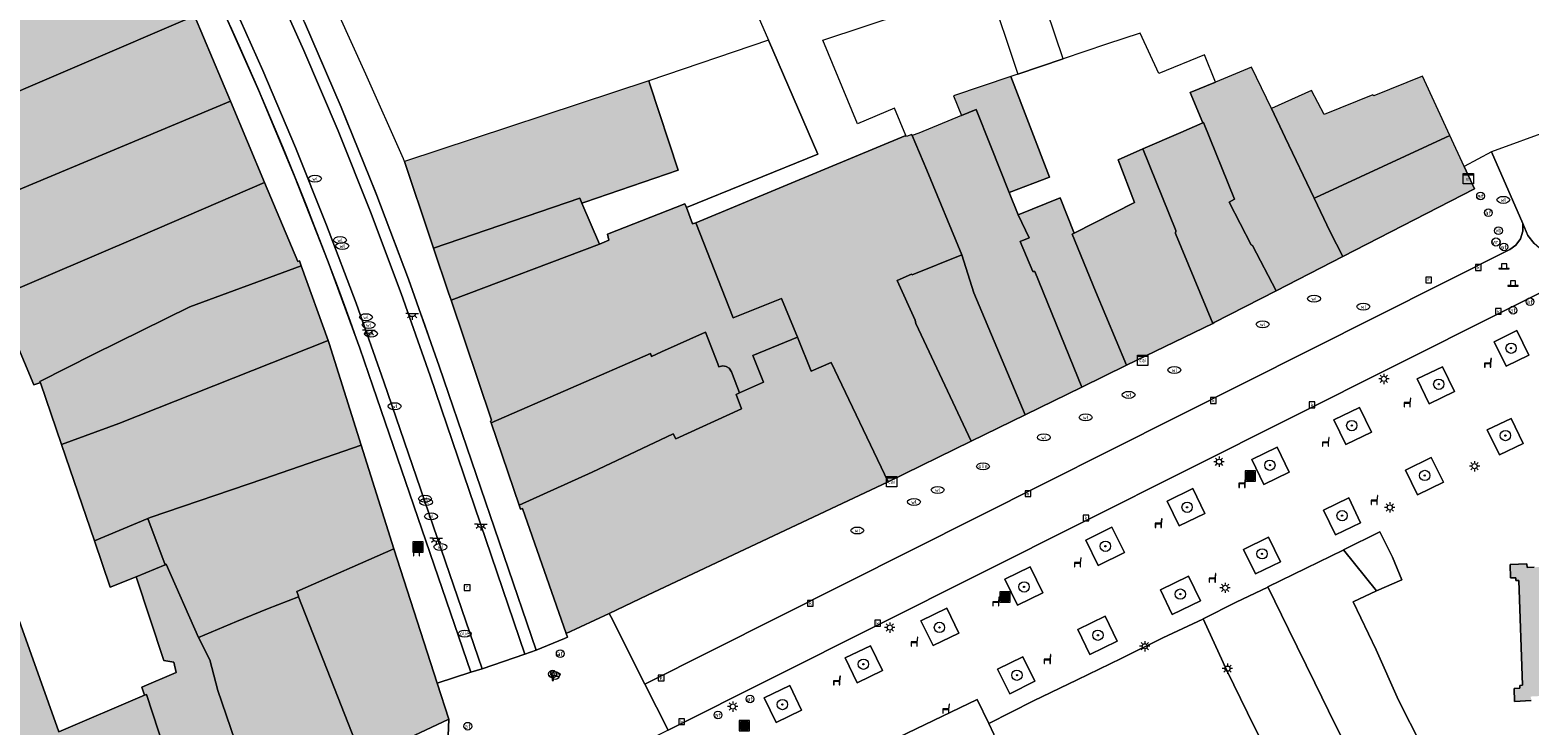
# Model space of a CAD drawing. Header units: metres. Extents: x 196496 to 197479, y 355139 to 356324.
# Tile 114 of 144: x 196916 to 197032, y 356182 to 356236. Entities that reach past the tile are written whole.
import ezdxf
from ezdxf.enums import TextEntityAlignment as Align

# ---------------------------------------------------------------- set-up
doc = ezdxf.new("R2010")
doc.units = ezdxf.units.M
doc.layers.get('0').update_dxf_attribs({"color": 252, "lineweight": 18})
for name, color, linetype, lineweight in [('B-WE-GR-BEPLANTING_CULTUUR_HEESTERS-GV', 252, 'Continuous', 18), ('B-WE-GR-BOOM-S', 252, 'Continuous', 18), ('B-WE-IE-MEUBILAIR_WEGMEUBILAIR-GV', 252, 'Continuous', 18), ('B-WE-IE-MEUBILAIR_WEGMEUBILAIR-S', 252, 'Continuous', 18), ('B-WE-KL-BRANDSTOF_PUT-S', 252, 'Continuous', 18), ('B-WE-KL-DATA-S', 252, 'Continuous', 18), ('B-WE-KL-ET_KAST-S', 252, 'Continuous', 18), ('B-WE-KL-ET_LS_OV_LICHTMAST-S', 252, 'Continuous', 18), ('B-WE-KL-ET_LS_OV_LICHTPUNT-S', 252, 'Continuous', 18), ('B-WE-KL-WATER-S', 252, 'Continuous', 18), ('B-WE-OG-BEBOUWING-GV', 252, 'Continuous', 18), ('B-WE-OG-TERREIN_ERF-GV', 252, 'Continuous', 18), ('B-WE-RI-GWA_KOLK-S', 252, 'Continuous', 18), ('B-WE-RI-GWA_RIOOLPUT-S', 252, 'Continuous', 18), ('B-WE-RI-HWA_GOOT_LIJNGOOT-G', 252, 'Continuous', 18), ('B-WE-VH-VERHARDING_ASFALT-GV', 252, 'Continuous', 18), ('B-WE-VH-VERHARDING_BETONSTRAATSTEEN-GV', 252, 'Continuous', 18), ('B-WE-VH-VERHARDING_OPEN-GV', 252, 'Continuous', 18), ('B-WE-VH-VERHARDING_STRAATBAKSTEEN-GV', 252, 'Continuous', 18), ('B-WE-VW-AFSLUITPAAL-S', 252, 'Continuous', 18), ('B-WE-VW-VRI-S', 252, 'Continuous', 18), ('B-WE-VW-VRI_POLLER-S', 252, 'Continuous', 18)]:
    doc.layers.add(name, color=color, linetype=linetype, lineweight=lineweight)
doc.layers.add('X-XX-AL-PRESENTATIE_GEBOUW3-V', color=7, linetype='Continuous', lineweight=18, true_color=0xf0f0f0)
doc.styles.add('NLCS-ISO', font='NLCS-ISO.ttf')

# ---------------------------------------------------------------- blocks, each defined once
blk = doc.blocks.new('SIE-WEG_AFVALBAK-SO')
at = {"linetype": 'ByBlock', "lineweight": 18}
h = blk.add_hatch(color=0, dxfattribs=at)
h.dxf.hatch_style = 1
h.paths.add_polyline_path([(-1.5, -1.5), (1.5, -1.5), (1.5, 1.5), (-1.5, 1.5)])
at = {"color": 0, "linetype": 'ByBlock', "lineweight": 18}
for points in [[(-2, -2), (2, -2), (2, 2), (-2, 2)], [(-1.5, -1.5), (1.5, -1.5), (1.5, 1.5), (-1.5, 1.5)]]:
    blk.add_lwpolyline(points, close=True, dxfattribs=at)
blk = doc.blocks.new('SKL-ET_KAST_ELEKTRA-SO')
at = {"color": 0, "linetype": 'ByBlock', "lineweight": 18}
for points in [[(-2, 2), (2, 2), (2, 1.68), (-2, 1.68)], [(-2, 1.52), (2, 1.52), (2, -2), (-2, -2)]]:
    blk.add_lwpolyline(points, close=True, dxfattribs=at)
at = {"color": 0, "linetype": 'ByBlock', "lineweight": 18, "style": 'NLCS-ISO'}
blk.add_text('et', height=1.5, dxfattribs=at).set_placement((0, 0), align=Align.MIDDLE_CENTER)
blk = doc.blocks.new('SKL-DATA_SIGNAAL_CAIKAST-SO')
at = {"color": 0, "linetype": 'ByBlock', "lineweight": 18}
for points in [[(-2, 2), (2, 2), (2, 1.68), (-2, 1.68)], [(-2, 1.52), (2, 1.52), (2, -2), (-2, -2)]]:
    blk.add_lwpolyline(points, close=True, dxfattribs=at)
at = {"color": 0, "linetype": 'ByBlock', "lineweight": 18, "style": 'NLCS-ISO'}
blk.add_text('cai', height=1.5, dxfattribs=at).set_placement((0, 0), align=Align.MIDDLE_CENTER)
blk = doc.blocks.new('SKL-ET_OV_LICHTMAST-SO')
at = {"color": 0, "linetype": 'ByBlock', "lineweight": 18}
for points in [[(-1.25, 0), (-2, 0)], [(-1.41, 1.41), (-0.88, 0.88)], [(0, 2), (0, 1.25)], [(0.88, 0.88), (1.41, 1.41)], [(2, 0), (1.25, 0)], [(-1.41, -1.41), (-0.88, -0.88)], [(0, -1.25), (0, -2)], [(0.88, -0.88), (1.41, -1.41)]]:
    blk.add_lwpolyline(points, dxfattribs=at)
blk.add_circle((0, 0), 1, dxfattribs=at)
blk = doc.blocks.new('SIE-WEG_PAAL_VERKEERSBORD-SO')
at = {"color": 0, "linetype": 'ByBlock', "lineweight": 18}
blk.add_circle((0, 0), 1.5, dxfattribs=at)
at = {"color": 0, "linetype": 'ByBlock', "lineweight": 18, "style": 'NLCS-ISO'}
blk.add_text('vb', height=1.5, dxfattribs=at).set_placement((0, 0.13), align=Align.MIDDLE_CENTER)
blk = doc.blocks.new('SKL-VRI_PAAL-SO')
at = {"lineweight": 18}
blk.add_circle((0, 0), 1.59, dxfattribs=at)
at = {"lineweight": 18, "style": 'NLCS-ISO'}
blk.add_text('vri', height=1.8, dxfattribs=at).set_placement((-0.06, 0.08), align=Align.MIDDLE_CENTER)
blk = doc.blocks.new('SVW-POLLER-SO')
at = {"lineweight": 18}
blk.add_lwpolyline([(2, -1), (2, -0.8), (1, -0.8), (1, 1), (-1, 1), (-1, -0.8), (-2, -0.8), (-2, -1)], close=True, dxfattribs=at)
blk.add_lwpolyline([(-1, -0.8), (1, -0.8)], dxfattribs=at)
blk = doc.blocks.new('SVW-AFSLUITPAAL-SO')
at = {"lineweight": 18}
blk.add_circle((0, 0), 1.5, dxfattribs=at)
at = {"lineweight": 18, "style": 'NLCS-ISO'}
blk.add_text('af', height=1.8, dxfattribs=at).set_placement((0, 0), align=Align.MIDDLE_CENTER)
blk = doc.blocks.new('SKL-WATER_WATERLEIDINGPUT-SO')
at = {"color": 0, "linetype": 'ByBlock', "lineweight": 18}
blk.add_ellipse((0, 0), major_axis=(2.5, 0), ratio=0.54, dxfattribs=at)
at = {"color": 0, "linetype": 'ByBlock', "lineweight": 18, "style": 'NLCS-ISO'}
blk.add_text('wl', height=1.5, dxfattribs=at).set_placement((0, 0), align=Align.MIDDLE_CENTER)
blk = doc.blocks.new('SRI-KOLK-SO')
at = {"color": 0, "linetype": 'ByBlock', "lineweight": 18}
blk.add_lwpolyline([(-1.125, -1.125), (1.125, -1.125), (1.125, 1.125), (-1.125, 1.125)], close=True, dxfattribs=at)
at = {"color": 0, "linetype": 'ByBlock', "lineweight": 18, "style": 'NLCS-ISO'}
blk.add_text('k', height=1.5, dxfattribs=at).set_placement((0, 0), align=Align.MIDDLE_CENTER)
blk = doc.blocks.new('SKL-BENZINEPUT_OLIEPUT-SO')
at = {"color": 0, "linetype": 'ByBlock', "lineweight": 18}
blk.add_ellipse((0, 0), major_axis=(2.5, 0), ratio=0.54, dxfattribs=at)
at = {"color": 0, "linetype": 'ByBlock', "lineweight": 18, "style": 'NLCS-ISO'}
blk.add_text('olie', height=1.5, dxfattribs=at).set_placement((0, 0.16), align=Align.MIDDLE_CENTER)
blk = doc.blocks.new('SRI-PUT_INSPECTIEPUT_RIOOLPUT-SO')
at = {"color": 0, "linetype": 'ByBlock', "lineweight": 18}
blk.add_lwpolyline([(-1.12, -1.12), (1.12, -1.12), (1.12, 1.12), (-1.12, 1.12)], close=True, dxfattribs=at)
at = {"color": 0, "linetype": 'ByBlock', "lineweight": 18, "style": 'NLCS-ISO'}
blk.add_text('r', height=1.5, dxfattribs=at).set_placement((0, 0.28), align=Align.MIDDLE_CENTER)
blk = doc.blocks.new('SIE-WEG_CAMERA-SO')
at = {"color": 0, "linetype": 'ByBlock', "lineweight": 18}
blk.add_lwpolyline([(-1.22, 0.41), (-1.22, -1.92), (-0.72, -1.92), (-0.72, 0.25), (1.55, -0.53), (1.95, 0.66), (-1.6, 1.86), (-2, 0.68)], close=True, dxfattribs=at)
blk = doc.blocks.new('SIE-WEG_ZITBANK-SO')
at = {"color": 0, "linetype": 'ByBlock', "lineweight": 18}
blk.add_lwpolyline([(-0.91, -1.63), (-0.91, -0.2), (1.09, -0.2), (1.09, -1.63), (1.29, -1.63), (1.29, -0.21), (1.54, 1.78), (1.33, 1.78), (1.11, 0), (-1.11, 0), (-1.11, -1.63)], close=True, dxfattribs=at)
blk = doc.blocks.new('SKL-ET_OV_LICHTPUNT-SO')
at = {"color": 0, "linetype": 'ByBlock', "lineweight": 18}
for points in [[(-1.25, 0), (-2.5, 0)], [(1.25, 0), (2.5, 0)], [(-0.92, -0.85), (-1.83, -1.7)], [(0, -1.25), (0, -2.5)], [(0.92, -0.85), (1.83, -1.7)]]:
    blk.add_lwpolyline(points, dxfattribs=at)
blk.add_lwpolyline([(0, 0), (1.25, 0, -1), (-1.25, 0)], format="xyb", close=True, dxfattribs=at)
blk = doc.blocks.new('SGR-BOOM_01-SO')
at = {"linetype": 'ByBlock', "lineweight": 18}
h = blk.add_hatch(color=0, dxfattribs=at)
h.dxf.hatch_style = 1
edge = h.paths.add_edge_path()
edge.add_arc((0, 0), 0.25, 0, 360)
at = {"color": 0, "linetype": 'ByBlock', "lineweight": 18}
for radius in [2, 0.25]:
    blk.add_circle((0, 0), radius, dxfattribs=at)

msp = doc.modelspace()

# ---------------------------------------------------------------- hatches: boundary and pattern name
at = {"layer": 'X-XX-AL-PRESENTATIE_GEBOUW3-V'}
for points in [[(196906.385, 356220.229), (196910.722, 356222.016), (196909.349, 356226.165), (196910.787, 356229.636), (196928.64, 356237.284), (196926.059, 356243.412), (196925.905, 356243.778), (196922.394, 356242.376), (196912.492, 356238.764), (196908.664, 356237.752), (196903.531, 356236.638), (196893.817, 356234.224), (196893.936, 356233.94), (196896.934, 356226.786), (196898.89, 356222.119), (196900.684, 356217.838)], [(196928.64, 356237.284), (196910.787, 356229.636), (196909.349, 356226.165), (196910.722, 356222.016), (196931.416, 356230.681)], [(196991.87, 356232.582), (196987.434, 356231.089), (196988.04, 356229.556), (196989.178, 356230.019), (196990.285, 356227.25), (196991.75, 356223.588), (196994.875, 356224.794)], [(197017.591, 356218.639), (197016.608, 356220.553), (197015.362, 356223.159), (197013.12, 356227.845), (197012.073, 356230.114), (197010.51, 356233.299), (197007.731, 356232.151), (197005.753, 356231.334), (197006.735, 356228.983), (197006.794, 356229.011), (197009.184, 356223.08), (197008.78, 356222.853), (197010.495, 356219.537), (197010.594, 356219.488), (197012.429, 356215.984)], [(197012.073, 356230.114), (197013.12, 356227.845), (197015.362, 356223.159), (197015.485, 356223.216), (197025.885, 356228.003), (197023.77, 356232.599), (197019.988, 356231.073), (197019.911, 356231.151), (197016.13, 356229.652), (197015.17, 356231.506)], [(196944.897, 356226.002), (196946.896, 356220.06), (196947.158, 356219.282), (196958.477, 356223.157), (196958.643, 356222.773), (196958.862, 356222.848), (196966.093, 356225.33), (196963.912, 356231.979), (196963.824, 356232.248)], [(196934.069, 356224.371), (196931.416, 356230.681), (196910.722, 356222.016), (196906.385, 356220.229), (196907.608, 356217.209), (196910.438, 356218.415), (196911.939, 356214.881), (196913.346, 356215.494), (196924.439, 356220.217)], [(196988.075, 356218.773), (196989.018, 356215.812), (196992.985, 356206.372), (196997.367, 356208.513), (196993.718, 356217.485), (196993.58, 356217.468), (196992.6, 356219.806), (196993.29, 356220.089), (196992.439, 356221.865), (196991.75, 356223.588), (196990.285, 356227.25), (196989.178, 356230.019), (196988.04, 356229.556), (196984.735, 356228.203), (196984.231, 356228.022), (196985.376, 356225.326)], [(197002.103, 356226.98), (197004.653, 356220.657), (197004.637, 356220.417), (197007.508, 356213.457), (197007.633, 356213.518), (197012.429, 356215.984), (197010.594, 356219.488), (197010.495, 356219.537), (197008.78, 356222.853), (197009.184, 356223.08), (197006.794, 356229.011), (197006.735, 356228.983), (197005.047, 356228.253)], [(196988.075, 356218.773), (196985.376, 356225.326), (196984.231, 356228.022), (196984.198, 356228.099), (196983.779, 356227.925), (196983.746, 356228.005), (196977.473, 356225.406), (196967.46, 356221.258), (196970.364, 356213.878), (196974.112, 356215.387), (196975.347, 356212.375), (196976.406, 356209.751), (196977.965, 356210.428), (196982.364, 356201.185), (196988.803, 356204.33), (196984.501, 356213.446), (196984.467, 356213.705), (196983.079, 356216.769), (196984.18, 356217.268), (196984.237, 356217.212)], [(197015.362, 356223.159), (197016.608, 356220.553), (197017.591, 356218.639), (197027.783, 356223.88), (197026.981, 356225.623), (197025.885, 356228.003), (197015.485, 356223.216)], [(197007.508, 356213.457), (197004.637, 356220.417), (197004.653, 356220.657), (197002.103, 356226.98), (197000.185, 356226.132), (197001.46, 356222.814), (196996.773, 356220.437), (196996.615, 356220.357), (196998.439, 356215.961), (197000.842, 356210.205)], [(196936.912, 356217.904), (196936.771, 356218.296), (196936.647, 356218.238), (196934.069, 356224.371), (196924.439, 356220.217), (196913.346, 356215.494), (196914.738, 356212.155), (196916.205, 356208.682), (196916.581, 356208.817), (196916.707, 356208.84), (196916.672, 356208.942), (196920.84, 356211.072), (196928.291, 356214.746)], [(196948.509, 356215.265), (196960.016, 356219.602), (196958.643, 356222.773), (196958.477, 356223.157), (196947.158, 356219.282), (196948.323, 356215.817)], [(196992.439, 356221.865), (196993.29, 356220.089), (196992.6, 356219.806), (196993.58, 356217.468), (196993.718, 356217.485), (196997.367, 356208.513), (197000.842, 356210.205), (196998.439, 356215.961), (196996.615, 356220.357), (196996.773, 356220.437), (196995.696, 356223.174)], [(196960.016, 356219.602), (196948.509, 356215.265), (196951.644, 356205.949), (196951.572, 356205.889), (196951.615, 356205.761), (196963.964, 356211.116), (196964.04, 356210.882), (196964.806, 356211.242), (196968.232, 356212.785), (196969.18, 356210.317), (196969.242, 356210.093), (196969.553, 356210.164), (196969.813, 356210.115), (196970.044, 356209.985), (196970.24, 356209.699), (196970.865, 356208.071), (196972.711, 356208.895), (196971.896, 356210.957), (196975.347, 356212.375), (196974.112, 356215.387), (196970.364, 356213.878), (196967.46, 356221.258), (196967.217, 356221.157), (196966.739, 356222.436), (196966.611, 356222.715), (196960.632, 356220.362), (196960.726, 356219.893)], [(196988.075, 356218.773), (196984.237, 356217.212), (196984.18, 356217.268), (196983.079, 356216.769), (196984.467, 356213.705), (196984.501, 356213.446), (196988.803, 356204.33), (196992.985, 356206.372), (196989.018, 356215.812)], [(196938.985, 356212.13), (196936.912, 356217.904), (196928.291, 356214.746), (196920.84, 356211.072), (196916.672, 356208.942), (196916.707, 356208.84), (196918.334, 356204.073), (196922.775, 356205.693)], [(196970.865, 356208.071), (196970.24, 356209.699), (196970.044, 356209.985), (196969.813, 356210.115), (196969.553, 356210.164), (196969.242, 356210.093), (196969.18, 356210.317), (196968.232, 356212.785), (196964.806, 356211.242), (196964.04, 356210.882), (196963.964, 356211.116), (196951.615, 356205.761), (196953.787, 356199.36), (196959.45, 356201.931), (196965.714, 356204.889), (196965.921, 356204.501), (196971.012, 356206.829), (196970.589, 356207.948)], [(196920.886, 356196.598), (196925.017, 356198.332), (196925.2, 356198.415), (196934.005, 356201.403), (196941.546, 356204.025), (196939.069, 356211.896), (196938.985, 356212.13), (196922.775, 356205.693), (196918.334, 356204.073)], [(196960.764, 356190.984), (196963.727, 356192.384), (196982.364, 356201.185), (196977.965, 356210.428), (196976.406, 356209.751), (196975.347, 356212.375), (196971.896, 356210.957), (196972.711, 356208.895), (196970.865, 356208.071), (196970.589, 356207.948), (196971.012, 356206.829), (196965.921, 356204.501), (196965.714, 356204.889), (196959.45, 356201.931), (196953.787, 356199.36), (196953.886, 356199.067), (196954.038, 356199.109), (196957.437, 356189.413)], [(196944.074, 356195.99), (196941.546, 356204.025), (196934.005, 356201.403), (196925.2, 356198.415), (196925.017, 356198.332), (196926.361, 356194.758), (196926.437, 356194.786), (196928.943, 356189.122), (196931.882, 356190.348), (196934.296, 356191.328), (196936.703, 356192.27), (196936.687, 356192.32), (196936.57, 356192.677)], [(197085.651, 356180.066), (197079.495, 356179.269), (197079.2, 356182.013), (197081.258, 356182.194), (197081.18, 356184.218), (197081.384, 356184.207), (197082.002, 356184.211), (197082.665, 356184.378), (197083.307, 356184.737), (197083.848, 356185.278), (197083.976, 356185.512), (197084.216, 356185.948), (197084.381, 356186.666), (197084.374, 356186.848), (197084.356, 356187.349), (197084.187, 356187.943), (197085.23, 356187.974), (197085.764, 356188.152), (197086.261, 356188.442), (197086.687, 356188.829), (197087.017, 356189.285), (197087.359, 356190.271), (197087.31, 356191.314), (197087.122, 356191.845), (197086.824, 356192.336), (197086.43, 356192.755), (197085.968, 356193.077), (197084.976, 356193.402), (197084.174, 356193.366), (197084.227, 356193.493), (197084.458, 356194.256), (197084.435, 356195.095), (197084.142, 356195.882), (197083.643, 356196.504), (197082.978, 356196.941), (197082.166, 356197.158), (197081.328, 356197.101), (197080.591, 356196.799), (197080.458, 356199.2), (197076.397, 356199.101), (197076.307, 356199.398), (197076.058, 356199.322), (197075.401, 356201.491), (197075.65, 356201.566), (197075.54, 356201.93), (197075.226, 356202.139), (197075.199, 356202.157), (197075.06, 356201.949), (197073.265, 356203.142), (197073.403, 356203.35), (197073.062, 356203.577), (197072.652, 356203.563), (197072.66, 356203.318), (197070.528, 356203.247), (197070.52, 356203.492), (197070.11, 356203.478), (197069.846, 356203.269), (197070.001, 356203.073), (197068.105, 356201.64), (197067.932, 356201.831), (197067.703, 356201.622), (197067.592, 356201.307), (197067.816, 356201.241), (197067.297, 356199.147), (197067.052, 356199.202), (197066.96, 356198.844), (197063.915, 356198.737), (197063.906, 356199.126), (197063.206, 356199.11), (197063.215, 356198.72), (197060.155, 356198.686), (197060.147, 356199.036), (197058.947, 356199.007), (197058.956, 356198.618), (197055.748, 356198.505), (197055.738, 356198.93), (197054.808, 356198.908), (197054.818, 356198.483), (197051.528, 356198.479), (197051.511, 356199.319), (197051.443, 356199.318), (197048.942, 356199.276), (197043.433, 356199.185), (197043.458, 356199.712), (197042.138, 356199.689), (197042.145, 356199.29), (197041.865, 356199.285), (197041.866, 356199.215), (197038.133, 356199.221), (197038.122, 356199.289), (197037.832, 356199.281), (197037.82, 356199.67), (197036.198, 356199.622), (197036.232, 356198.806), (197036.267, 356197.971), (197036.651, 356197.994), (197036.663, 356197.704), (197036.733, 356197.707), (197036.859, 356194.63), (197036.789, 356194.627), (197036.8, 356194.357), (197033.319, 356194.318), (197033.336, 356194.588), (197032.405, 356194.561), (197031.878, 356194.546), (197031.848, 356194.817), (197030.552, 356194.76), (197030.564, 356193.741), (197030.994, 356193.746), (197030.997, 356193.526), (197031.217, 356193.529), (197031.505, 356185.415), (197031.295, 356185.404), (197031.292, 356185.188), (197030.862, 356185.158), (197030.887, 356184.149), (197032.178, 356184.229), (197032.141, 356184.54), (197033.559, 356184.62), (197033.546, 356184.894), (197037.149, 356185.09), (197037.306, 356181.196), (197036.902, 356181.166), (197036.962, 356179.672), (197037.252, 356179.678), (197037.596, 356179.685), (197038.466, 356179.704), (197038.44, 356180.079), (197043.023, 356180.224), (197043.038, 356179.792), (197044.216, 356179.854), (197044.212, 356180.341), (197049.782, 356180.386), (197049.773, 356180.221), (197051.475, 356180.265), (197051.482, 356180.032), (197052.565, 356180.059), (197052.548, 356181.355), (197055.477, 356181.437), (197055.488, 356181.048), (197056.448, 356181.075), (197056.437, 356181.465), (197059.616, 356181.554), (197059.627, 356181.164), (197060.836, 356181.198), (197060.825, 356181.588), (197064.044, 356181.679), (197064.055, 356181.289), (197064.754, 356181.309), (197064.743, 356181.699), (197067.786, 356181.65), (197067.84, 356181.396), (197068.094, 356181.481), (197068.81, 356179.461), (197068.573, 356179.35), (197068.692, 356179.057), (197069.036, 356178.825), (197069.173, 356179.028), (197070.939, 356177.839), (197070.802, 356177.636), (197071.193, 356177.405), (197071.613, 356177.411), (197071.609, 356177.661), (197073.779, 356177.694), (197073.783, 356177.444), (197074.203, 356177.451), (197074.512, 356177.692), (197074.367, 356177.883), (197076.086, 356179.19), (197076.357, 356178.859), (197076.4, 356178.5), (197077.076, 356172.894), (197077.39, 356170.289), (197077.44, 356169.871), (197077.231, 356169.803), (197077.954, 356167.587), (197087.392, 356170.612), (197086.952, 356172.081), (197087.21, 356172.203), (197086.225, 356175.551), (197085.674, 356179.888)], [(196924.111, 356193.818), (196926.361, 356194.758), (196925.017, 356198.332), (196920.886, 356196.598), (196922.11, 356193.013)], [(196941.645, 356179.643), (196948.332, 356182.783), (196947.432, 356185.573), (196944.074, 356195.99), (196936.57, 356192.677), (196936.687, 356192.32), (196936.703, 356192.27)], [(196933.705, 356175.908), (196932.089, 356180.192), (196930.458, 356185.003), (196929.818, 356187.377), (196928.943, 356189.122), (196926.437, 356194.786), (196926.361, 356194.758), (196924.111, 356193.818), (196926.268, 356187.322), (196927.03, 356187.193), (196927.225, 356186.416), (196924.555, 356185.268), (196924.776, 356184.641), (196924.925, 356184.705), (196928.634, 356173.331)], [(196912.037, 356187.685), (196914.909, 356179.003), (196917.962, 356170.577), (196918.616, 356168.309), (196918.627, 356168.287), (196928.634, 356173.331), (196924.925, 356184.705), (196924.776, 356184.641), (196918.144, 356181.808), (196914.4, 356192.328), (196912.149, 356191.527), (196911.345, 356193.785), (196908.843, 356192.872), (196910.813, 356187.258)], [(196928.943, 356189.122), (196929.818, 356187.377), (196930.458, 356185.003), (196932.089, 356180.192), (196933.705, 356175.908), (196941.645, 356179.643), (196936.703, 356192.27), (196934.296, 356191.328), (196931.882, 356190.348)]]:
    msp.add_hatch(color=256, dxfattribs=at).paths.add_polyline_path(points)

# ---------------------------------------------------------------- linework, layer by layer
at = {"layer": 'B-WE-GR-BEPLANTING_CULTUUR_HEESTERS-GV', "flags": 128}
for points in [[(197031.062, 356212.892), (197029.312, 356212.028), (197030.25, 356210.129), (197032, 356210.993)], [(197025.312, 356210.097), (197023.342, 356209.151), (197024.266, 356207.229), (197026.235, 356208.174)], [(197018.877, 356206.944), (197016.891, 356205.988), (197017.811, 356204.076), (197019.797, 356205.032)], [(197030.63, 356206.091), (197028.78, 356205.198), (197029.714, 356203.263), (197031.564, 356204.156)], [(197012.495, 356203.853), (197010.543, 356202.915), (197011.471, 356200.983), (197013.423, 356201.921)], [(197024.428, 356203.071), (197022.429, 356202.09), (197023.373, 356200.165), (197025.373, 356201.145)], [(197005.962, 356200.649), (197003.983, 356199.683), (197004.916, 356197.771), (197006.895, 356198.736)], [(197018.045, 356199.925), (197016.097, 356198.995), (197017.016, 356197.071), (197018.964, 356198.001)], [(196999.703, 356197.657), (196997.674, 356196.654), (196998.639, 356194.7), (197000.668, 356195.703)], [(197011.824, 356196.889), (197009.903, 356195.947), (197010.835, 356194.046), (197012.756, 356194.988)], [(196993.367, 356194.582), (196991.413, 356193.627), (196992.39, 356191.629), (196994.344, 356192.584)], [(197005.633, 356193.861), (197003.46, 356192.817), (197004.379, 356190.903), (197006.552, 356191.947)], [(196986.903, 356191.391), (196984.906, 356190.416), (196985.847, 356188.487), (196987.844, 356189.462)], [(196999.172, 356190.762), (196997.052, 356189.737), (196997.988, 356187.802), (197000.107, 356188.826)], [(196980.992, 356188.473), (196979.047, 356187.531), (196979.978, 356185.609), (196981.923, 356186.551)], [(196992.791, 356187.624), (196990.84, 356186.656), (196991.783, 356184.753), (196993.734, 356185.721)], [(196974.742, 356185.393), (196972.778, 356184.444), (196973.702, 356182.531), (196975.667, 356183.481)], [(196990.556, 356181.623), (196990.155, 356182.456), (196989.255, 356184.322), (196982.507, 356181.058), (196983.452, 356179.146), (196983.857, 356178.326), (196984.457, 356177.419), (196985.202, 356176.752), (196985.997, 356176.335), (196987.098, 356176.18), (196988.102, 356176.339), (196988.921, 356176.658), (196989.784, 356177.336), (196990.377, 356178.023), (196990.795, 356178.844), (196990.933, 356179.829), (196990.811, 356180.849)]]:
    msp.add_lwpolyline(points, close=True, dxfattribs=at)
at = {"layer": 'B-WE-IE-MEUBILAIR_WEGMEUBILAIR-GV', "flags": 128}
for points in [[(197031.062, 356212.892), (197029.312, 356212.028), (197030.25, 356210.129), (197032, 356210.993)], [(197025.312, 356210.097), (197023.342, 356209.151), (197024.266, 356207.229), (197026.235, 356208.174)], [(197018.877, 356206.944), (197016.891, 356205.988), (197017.811, 356204.076), (197019.797, 356205.032)], [(197030.63, 356206.091), (197028.78, 356205.198), (197029.714, 356203.263), (197031.564, 356204.156)], [(197012.495, 356203.853), (197010.543, 356202.915), (197011.471, 356200.983), (197013.423, 356201.921)], [(197024.428, 356203.071), (197022.429, 356202.09), (197023.373, 356200.165), (197025.373, 356201.145)], [(197005.962, 356200.649), (197003.983, 356199.683), (197004.916, 356197.771), (197006.895, 356198.736)], [(197018.045, 356199.925), (197016.097, 356198.995), (197017.016, 356197.071), (197018.964, 356198.001)], [(196999.703, 356197.657), (196997.674, 356196.654), (196998.639, 356194.7), (197000.668, 356195.703)], [(197011.824, 356196.889), (197009.903, 356195.947), (197010.835, 356194.046), (197012.756, 356194.988)], [(196993.367, 356194.582), (196991.413, 356193.627), (196992.39, 356191.629), (196994.344, 356192.584)], [(197005.633, 356193.861), (197003.46, 356192.817), (197004.379, 356190.903), (197006.552, 356191.947)], [(196986.903, 356191.391), (196984.906, 356190.416), (196985.847, 356188.487), (196987.844, 356189.462)], [(196999.172, 356190.762), (196997.052, 356189.737), (196997.988, 356187.802), (197000.107, 356188.826)], [(196980.992, 356188.473), (196979.047, 356187.531), (196979.978, 356185.609), (196981.923, 356186.551)], [(196992.791, 356187.624), (196990.84, 356186.656), (196991.783, 356184.753), (196993.734, 356185.721)], [(196974.742, 356185.393), (196972.778, 356184.444), (196973.702, 356182.531), (196975.667, 356183.481)]]:
    msp.add_lwpolyline(points, close=True, dxfattribs=at)
at = {"layer": 'B-WE-OG-BEBOUWING-GV', "flags": 128}
for points in [[(196906.385, 356220.229), (196910.722, 356222.016), (196909.349, 356226.165), (196910.787, 356229.636), (196928.64, 356237.284), (196926.059, 356243.412), (196925.905, 356243.778), (196922.394, 356242.376), (196912.492, 356238.764), (196908.664, 356237.752), (196903.531, 356236.638), (196893.817, 356234.224), (196893.936, 356233.94), (196896.934, 356226.786), (196898.89, 356222.119), (196900.684, 356217.838)], [(196928.64, 356237.284), (196910.787, 356229.636), (196909.349, 356226.165), (196910.722, 356222.016), (196931.416, 356230.681)], [(196991.87, 356232.582), (196987.434, 356231.089), (196988.04, 356229.556), (196989.178, 356230.019), (196990.285, 356227.25), (196991.75, 356223.588), (196994.875, 356224.794)], [(197017.591, 356218.639), (197016.608, 356220.553), (197015.362, 356223.159), (197013.12, 356227.845), (197012.073, 356230.114), (197010.51, 356233.299), (197007.731, 356232.151), (197005.753, 356231.334), (197006.735, 356228.983), (197006.794, 356229.011), (197009.184, 356223.08), (197008.78, 356222.853), (197010.495, 356219.537), (197010.594, 356219.488), (197012.429, 356215.984)], [(197012.073, 356230.114), (197013.12, 356227.845), (197015.362, 356223.159), (197015.485, 356223.216), (197025.885, 356228.003), (197023.77, 356232.599), (197019.988, 356231.073), (197019.911, 356231.151), (197016.13, 356229.652), (197015.17, 356231.506)], [(196944.897, 356226.002), (196946.896, 356220.06), (196947.158, 356219.282), (196958.477, 356223.157), (196958.643, 356222.773), (196958.862, 356222.848), (196966.093, 356225.33), (196963.912, 356231.979), (196963.824, 356232.248)], [(196934.069, 356224.371), (196931.416, 356230.681), (196910.722, 356222.016), (196906.385, 356220.229), (196907.608, 356217.209), (196910.438, 356218.415), (196911.939, 356214.881), (196913.346, 356215.494), (196924.439, 356220.217)], [(196988.075, 356218.773), (196989.018, 356215.812), (196992.985, 356206.372), (196997.367, 356208.513), (196993.718, 356217.485), (196993.58, 356217.468), (196992.6, 356219.806), (196993.29, 356220.089), (196992.439, 356221.865), (196991.75, 356223.588), (196990.285, 356227.25), (196989.178, 356230.019), (196988.04, 356229.556), (196984.735, 356228.203), (196984.231, 356228.022), (196985.376, 356225.326)], [(197002.103, 356226.98), (197004.653, 356220.657), (197004.637, 356220.417), (197007.508, 356213.457), (197007.633, 356213.518), (197012.429, 356215.984), (197010.594, 356219.488), (197010.495, 356219.537), (197008.78, 356222.853), (197009.184, 356223.08), (197006.794, 356229.011), (197006.735, 356228.983), (197005.047, 356228.253)], [(196988.075, 356218.773), (196985.376, 356225.326), (196984.231, 356228.022), (196984.198, 356228.099), (196983.779, 356227.925), (196983.746, 356228.005), (196977.473, 356225.406), (196967.46, 356221.258), (196970.364, 356213.878), (196974.112, 356215.387), (196975.347, 356212.375), (196976.406, 356209.751), (196977.965, 356210.428), (196982.364, 356201.185), (196988.803, 356204.33), (196984.501, 356213.446), (196984.467, 356213.705), (196983.079, 356216.769), (196984.18, 356217.268), (196984.237, 356217.212)], [(197015.362, 356223.159), (197016.608, 356220.553), (197017.591, 356218.639), (197027.783, 356223.88), (197026.981, 356225.623), (197025.885, 356228.003), (197015.485, 356223.216)], [(197007.508, 356213.457), (197004.637, 356220.417), (197004.653, 356220.657), (197002.103, 356226.98), (197000.185, 356226.132), (197001.46, 356222.814), (196996.773, 356220.437), (196996.615, 356220.357), (196998.439, 356215.961), (197000.842, 356210.205)], [(196936.912, 356217.904), (196936.771, 356218.296), (196936.647, 356218.238), (196934.069, 356224.371), (196924.439, 356220.217), (196913.346, 356215.494), (196914.738, 356212.155), (196916.205, 356208.682), (196916.581, 356208.817), (196916.707, 356208.84), (196916.672, 356208.942), (196920.84, 356211.072), (196928.291, 356214.746)], [(196948.509, 356215.265), (196960.016, 356219.602), (196958.643, 356222.773), (196958.477, 356223.157), (196947.158, 356219.282), (196948.323, 356215.817)], [(196992.439, 356221.865), (196993.29, 356220.089), (196992.6, 356219.806), (196993.58, 356217.468), (196993.718, 356217.485), (196997.367, 356208.513), (197000.842, 356210.205), (196998.439, 356215.961), (196996.615, 356220.357), (196996.773, 356220.437), (196995.696, 356223.174)], [(196960.016, 356219.602), (196948.509, 356215.265), (196951.644, 356205.949), (196951.572, 356205.889), (196951.615, 356205.761), (196963.964, 356211.116), (196964.04, 356210.882), (196964.806, 356211.242), (196968.232, 356212.785), (196969.18, 356210.317), (196969.242, 356210.093), (196969.553, 356210.164), (196969.813, 356210.115), (196970.044, 356209.985), (196970.24, 356209.699), (196970.865, 356208.071), (196972.711, 356208.895), (196971.896, 356210.957), (196975.347, 356212.375), (196974.112, 356215.387), (196970.364, 356213.878), (196967.46, 356221.258), (196967.217, 356221.157), (196966.739, 356222.436), (196966.611, 356222.715), (196960.632, 356220.362), (196960.726, 356219.893)], [(196988.075, 356218.773), (196984.237, 356217.212), (196984.18, 356217.268), (196983.079, 356216.769), (196984.467, 356213.705), (196984.501, 356213.446), (196988.803, 356204.33), (196992.985, 356206.372), (196989.018, 356215.812)], [(196938.985, 356212.13), (196936.912, 356217.904), (196928.291, 356214.746), (196920.84, 356211.072), (196916.672, 356208.942), (196916.707, 356208.84), (196918.334, 356204.073), (196922.775, 356205.693)], [(196970.865, 356208.071), (196970.24, 356209.699), (196970.044, 356209.985), (196969.813, 356210.115), (196969.553, 356210.164), (196969.242, 356210.093), (196969.18, 356210.317), (196968.232, 356212.785), (196964.806, 356211.242), (196964.04, 356210.882), (196963.964, 356211.116), (196951.615, 356205.761), (196953.787, 356199.36), (196959.45, 356201.931), (196965.714, 356204.889), (196965.921, 356204.501), (196971.012, 356206.829), (196970.589, 356207.948)], [(196920.886, 356196.598), (196925.017, 356198.332), (196925.2, 356198.415), (196934.005, 356201.403), (196941.546, 356204.025), (196939.069, 356211.896), (196938.985, 356212.13), (196922.775, 356205.693), (196918.334, 356204.073)], [(196960.764, 356190.984), (196963.727, 356192.384), (196982.364, 356201.185), (196977.965, 356210.428), (196976.406, 356209.751), (196975.347, 356212.375), (196971.896, 356210.957), (196972.711, 356208.895), (196970.865, 356208.071), (196970.589, 356207.948), (196971.012, 356206.829), (196965.921, 356204.501), (196965.714, 356204.889), (196959.45, 356201.931), (196953.787, 356199.36), (196953.886, 356199.067), (196954.038, 356199.109), (196957.437, 356189.413)], [(196944.074, 356195.99), (196941.546, 356204.025), (196934.005, 356201.403), (196925.2, 356198.415), (196925.017, 356198.332), (196926.361, 356194.758), (196926.437, 356194.786), (196928.943, 356189.122), (196931.882, 356190.348), (196934.296, 356191.328), (196936.703, 356192.27), (196936.687, 356192.32), (196936.57, 356192.677)], [(196924.111, 356193.818), (196926.361, 356194.758), (196925.017, 356198.332), (196920.886, 356196.598), (196922.11, 356193.013)], [(196941.645, 356179.643), (196948.332, 356182.783), (196947.432, 356185.573), (196944.074, 356195.99), (196936.57, 356192.677), (196936.687, 356192.32), (196936.703, 356192.27)], [(196933.705, 356175.908), (196932.089, 356180.192), (196930.458, 356185.003), (196929.818, 356187.377), (196928.943, 356189.122), (196926.437, 356194.786), (196926.361, 356194.758), (196924.111, 356193.818), (196926.268, 356187.322), (196927.03, 356187.193), (196927.225, 356186.416), (196924.555, 356185.268), (196924.776, 356184.641), (196924.925, 356184.705), (196928.634, 356173.331)], [(196912.037, 356187.685), (196914.909, 356179.003), (196917.962, 356170.577), (196918.616, 356168.309), (196918.627, 356168.287), (196928.634, 356173.331), (196924.925, 356184.705), (196924.776, 356184.641), (196918.144, 356181.808), (196914.4, 356192.328), (196912.149, 356191.527), (196911.345, 356193.785), (196908.843, 356192.872), (196910.813, 356187.258)], [(196928.943, 356189.122), (196929.818, 356187.377), (196930.458, 356185.003), (196932.089, 356180.192), (196933.705, 356175.908), (196941.645, 356179.643), (196936.703, 356192.27), (196934.296, 356191.328), (196931.882, 356190.348)]]:
    msp.add_lwpolyline(points, close=True, dxfattribs=at)
msp.add_lwpolyline([(197032.405, 356194.561), (197031.878, 356194.546), (197031.848, 356194.817), (197030.552, 356194.76), (197030.564, 356193.741), (197030.994, 356193.746), (197030.997, 356193.526), (197031.217, 356193.529), (197031.505, 356185.415), (197031.295, 356185.404), (197031.292, 356185.188), (197030.862, 356185.158), (197030.887, 356184.149), (197032.178, 356184.229)], dxfattribs=at)
at = {"layer": 'B-WE-OG-TERREIN_ERF-GV', "flags": 128}
for points in [[(196969.826, 356242.928), (196973.103, 356235.389), (196976.927, 356226.573), (196966.739, 356222.436), (196967.217, 356221.157), (196967.46, 356221.258), (196977.473, 356225.406), (196983.746, 356228.005), (196982.871, 356230.118), (196979.995, 356228.926), (196977.31, 356235.405), (196990.122, 356239.649), (196992.403, 356232.762), (196995.921, 356233.947), (196992.714, 356243.46)], [(196914.4, 356192.328), (196918.144, 356181.808), (196924.776, 356184.641), (196924.555, 356185.268), (196927.225, 356186.416), (196927.03, 356187.193), (196926.268, 356187.322), (196924.111, 356193.818), (196922.11, 356193.013), (196920.886, 356196.598), (196918.334, 356204.073), (196916.707, 356208.84), (196916.581, 356208.817), (196916.205, 356208.682), (196914.738, 356212.155)]]:
    msp.add_lwpolyline(points, dxfattribs=at)
for points in [[(196992.439, 356221.865), (196995.696, 356223.174), (196996.773, 356220.437), (197001.46, 356222.814), (197000.185, 356226.132), (197002.103, 356226.98), (197005.047, 356228.253), (197006.735, 356228.983), (197005.753, 356231.334), (197007.731, 356232.151), (197006.884, 356234.266), (197003.325, 356232.823), (197001.88, 356235.947), (196999.281, 356235.08), (196995.921, 356233.947), (196992.403, 356232.762), (196991.87, 356232.582), (196994.875, 356224.794), (196991.75, 356223.588)], [(196960.016, 356219.602), (196960.726, 356219.893), (196960.632, 356220.362), (196966.611, 356222.715), (196966.739, 356222.436), (196976.927, 356226.573), (196973.103, 356235.389), (196963.824, 356232.248), (196963.912, 356231.979), (196966.093, 356225.33), (196958.862, 356222.848), (196958.643, 356222.773)]]:
    msp.add_lwpolyline(points, close=True, dxfattribs=at)
at = {"layer": 'B-WE-RI-HWA_GOOT_LIJNGOOT-G'}
for points in [[(196947.6, 356210.128, 0.0418239), (196926.17, 356259.146)], [(196947.6, 356210.128, 0.0418239), (196926.17, 356259.146)], [(196921.209, 356257.035, -0.0418213), (196942.462, 356208.586)], [(196921.209, 356257.035, -0.0418213), (196942.462, 356208.586)]]:
    msp.add_lwpolyline(points, format="xyb", dxfattribs=at)
at = {"layer": 'B-WE-RI-HWA_GOOT_LIJNGOOT-G', "flags": 128}
for points in [[(196933.644, 356231.425), (196936.39, 356224.856)], [(196942.679, 356223.573), (196939.994, 356230.209)], [(196936.39, 356224.856), (196938.987, 356218.227)], [(196945.214, 356216.878), (196942.679, 356223.573)], [(196938.987, 356218.227), (196941.434, 356211.541)], [(196947.6, 356210.128), (196945.214, 356216.878)], [(196941.434, 356211.541), (196942.462, 356208.586)], [(196955.096, 356188.14), (196947.6, 356210.128)], [(196955.096, 356188.14), (196947.6, 356210.128)], [(196955.096, 356188.14), (196947.6, 356210.128)], [(196942.462, 356208.586), (196950.05, 356186.417)], [(196942.462, 356208.586), (196950.05, 356186.417)], [(196942.462, 356208.586), (196950.05, 356186.417)]]:
    msp.add_lwpolyline(points, dxfattribs=at)
at = {"layer": 'B-WE-VH-VERHARDING_ASFALT-GV', "flags": 128}
msp.add_lwpolyline([(197033.782, 356228.45), (197029.108, 356226.751), (197031.521, 356221.199), (197031.925, 356220.275), (197032.418, 356219.654)], dxfattribs=at)
at = {"layer": 'B-WE-VH-VERHARDING_BETONSTRAATSTEEN-GV', "flags": 128}
msp.add_lwpolyline([(196965.335, 356181.928), (197037.803, 356218.311), (197037.036, 356218.112), (197036.214, 356218.033), (197035.367, 356218.092), (197034.531, 356218.295), (197033.74, 356218.636), (197033.028, 356219.098), (197032.418, 356219.654), (197031.925, 356220.275), (197031.521, 356221.199), (197031.541, 356220.61), (197031.362, 356220.015), (197030.999, 356219.51), (197030.52, 356219.167), (196963.524, 356185.512)], close=True, dxfattribs=at)
at = {"layer": 'B-WE-VH-VERHARDING_OPEN-GV', "flags": 128}
for points in [[(196931.289, 356238.954), (196933.939, 356233.045), (196936.468, 356227.084), (196938.874, 356221.073), (196941.156, 356215.017), (196943.312, 356208.919), (196950.922, 356186.676), (196954.233, 356187.83), (196946.891, 356209.399), (196944.647, 356215.771), (196942.269, 356222.099), (196939.756, 356228.378), (196937.112, 356234.605), (196934.338, 356240.774)], [(197037.803, 356218.311), (196965.335, 356181.928), (196961.206, 356179.855), (196960.508, 356179.349), (196959.988, 356178.598), (196959.756, 356177.714), (196959.827, 356176.855), (196961.778, 356171.539), (196978.733, 356124.442), (196980.579, 356123.848), (196981.394, 356124.11), (197062.972, 356150.306)], [(196982.507, 356181.058), (196989.255, 356184.322), (196990.155, 356182.456), (196993.622, 356184.212), (196997.002, 356185.847), (197000.417, 356187.481), (197003.655, 356189.089), (197006.751, 356190.544), (197006.779, 356190.558), (197009.333, 356191.844), (197011.772, 356193.028), (197011.782, 356193.033), (197014.737, 356194.487), (197017.611, 356195.893), (197017.632, 356195.903), (197020.465, 356197.292), (197021.422, 356195.342), (197022.169, 356193.578), (197020.202, 356192.72), (197018.394, 356191.872), (197020.159, 356188.165), (197021.912, 356184.268), (197023.678, 356180.755)], [(197032.178, 356184.229), (197030.887, 356184.149), (197030.862, 356185.158), (197031.292, 356185.188), (197031.295, 356185.404), (197031.505, 356185.415), (197031.217, 356193.529), (197030.997, 356193.526), (197030.994, 356193.746), (197030.564, 356193.741), (197030.552, 356194.76), (197031.848, 356194.817), (197031.878, 356194.546), (197032.405, 356194.561)], [(197012.21, 356179.22), (197010.197, 356183.27), (197008.605, 356186.561), (197006.779, 356190.558), (197006.751, 356190.544), (197003.655, 356189.089), (197000.417, 356187.481), (196997.002, 356185.847), (196993.622, 356184.212), (196990.155, 356182.456), (196990.556, 356181.623)]]:
    msp.add_lwpolyline(points, dxfattribs=at)
for points in [[(197031.062, 356212.892), (197032, 356210.993), (197030.25, 356210.129), (197029.312, 356212.028)], [(197025.312, 356210.097), (197026.235, 356208.174), (197024.266, 356207.229), (197023.342, 356209.151)], [(197018.877, 356206.944), (197019.797, 356205.032), (197017.811, 356204.076), (197016.891, 356205.988)], [(197030.63, 356206.091), (197031.564, 356204.156), (197029.714, 356203.263), (197028.78, 356205.198)], [(197012.495, 356203.853), (197013.423, 356201.921), (197011.471, 356200.983), (197010.543, 356202.915)], [(197024.428, 356203.071), (197025.373, 356201.145), (197023.373, 356200.165), (197022.429, 356202.09)], [(197005.962, 356200.649), (197006.895, 356198.736), (197004.916, 356197.771), (197003.983, 356199.683)], [(197018.045, 356199.925), (197018.964, 356198.001), (197017.016, 356197.071), (197016.097, 356198.995)], [(196999.703, 356197.657), (197000.668, 356195.703), (196998.639, 356194.7), (196997.674, 356196.654)], [(197011.824, 356196.889), (197012.756, 356194.988), (197010.835, 356194.046), (197009.903, 356195.947)], [(197017.632, 356195.903), (197020.202, 356192.72), (197022.169, 356193.578), (197021.422, 356195.342), (197020.465, 356197.292)], [(197020.202, 356192.72), (197017.632, 356195.903), (197017.611, 356195.893), (197014.737, 356194.487), (197011.782, 356193.033), (197013.368, 356189.766), (197015.41, 356185.594), (197017.015, 356182.334), (197018.993, 356178.427), (197021.321, 356179.581), (197023.678, 356180.755), (197021.912, 356184.268), (197020.159, 356188.165), (197018.394, 356191.872)], [(196993.367, 356194.582), (196994.344, 356192.584), (196992.39, 356191.629), (196991.413, 356193.627)], [(197005.633, 356193.861), (197006.552, 356191.947), (197004.379, 356190.903), (197003.46, 356192.817)], [(197018.993, 356178.427), (197017.015, 356182.334), (197015.41, 356185.594), (197013.368, 356189.766), (197011.782, 356193.033), (197011.772, 356193.028), (197009.333, 356191.844), (197006.779, 356190.558), (197008.605, 356186.561), (197010.197, 356183.27), (197012.21, 356179.22), (197013.871, 356175.84), (197016.694, 356177.287)], [(196986.903, 356191.391), (196987.844, 356189.462), (196985.847, 356188.487), (196984.906, 356190.416)], [(196999.172, 356190.762), (197000.107, 356188.826), (196997.988, 356187.802), (196997.052, 356189.737)], [(196980.992, 356188.473), (196981.923, 356186.551), (196979.978, 356185.609), (196979.047, 356187.531)], [(196992.791, 356187.624), (196993.734, 356185.721), (196991.783, 356184.753), (196990.84, 356186.656)], [(196974.742, 356185.393), (196975.667, 356183.481), (196973.702, 356182.531), (196972.778, 356184.444)]]:
    msp.add_lwpolyline(points, close=True, dxfattribs=at)
at = {"layer": 'B-WE-VH-VERHARDING_STRAATBAKSTEEN-GV', "flags": 128}
for points in [[(196934.338, 356240.774), (196937.112, 356234.605), (196939.756, 356228.378), (196942.269, 356222.099), (196944.647, 356215.771), (196946.891, 356209.399), (196954.233, 356187.83), (196955.096, 356188.14), (196947.6, 356210.128), (196945.214, 356216.878), (196942.679, 356223.573), (196939.994, 356230.209), (196937.161, 356236.784)], [(196930.752, 356237.931), (196933.644, 356231.425), (196936.39, 356224.856), (196938.987, 356218.227), (196941.434, 356211.541), (196942.462, 356208.586), (196950.05, 356186.417), (196950.922, 356186.676), (196943.312, 356208.919), (196941.156, 356215.017), (196938.874, 356221.073), (196936.468, 356227.084), (196933.939, 356233.045), (196931.289, 356238.954)], [(196928.64, 356237.284), (196931.416, 356230.681), (196934.069, 356224.371), (196936.647, 356218.238), (196936.771, 356218.296), (196936.912, 356217.904), (196938.985, 356212.13), (196939.069, 356211.896), (196941.546, 356204.025), (196944.074, 356195.99), (196947.432, 356185.573), (196950.05, 356186.417), (196942.462, 356208.586), (196941.434, 356211.541), (196938.987, 356218.227), (196936.39, 356224.856), (196933.644, 356231.425), (196930.752, 356237.931)], [(196937.161, 356236.784), (196939.994, 356230.209), (196942.679, 356223.573), (196945.214, 356216.878), (196947.6, 356210.128), (196955.096, 356188.14), (196957.301, 356189.038), (196957.54, 356189.143), (196957.437, 356189.413), (196954.038, 356199.109), (196953.886, 356199.067), (196953.787, 356199.36), (196951.615, 356205.761), (196951.572, 356205.889), (196951.644, 356205.949), (196948.509, 356215.265), (196948.323, 356215.817), (196947.158, 356219.282), (196946.896, 356220.06), (196944.897, 356226.002), (196944.829, 356226.203), (196941.905, 356232.764), (196939.767, 356237.497)], [(196965.335, 356181.928), (196963.524, 356185.512), (196960.879, 356190.746), (196960.764, 356190.984), (196957.437, 356189.413), (196957.54, 356189.143), (196957.301, 356189.038), (196955.096, 356188.14), (196954.233, 356187.83), (196950.922, 356186.676), (196950.05, 356186.417), (196947.432, 356185.573), (196948.332, 356182.783), (196948.226, 356180.227)]]:
    msp.add_lwpolyline(points, dxfattribs=at)
for points in [[(197017.591, 356218.639), (197012.429, 356215.984), (197007.633, 356213.518), (197007.508, 356213.457), (197000.842, 356210.205), (196997.367, 356208.513), (196992.985, 356206.372), (196988.803, 356204.33), (196982.364, 356201.185), (196963.727, 356192.384), (196960.764, 356190.984), (196960.879, 356190.746), (196963.524, 356185.512), (197030.52, 356219.167), (197030.999, 356219.51), (197031.362, 356220.015), (197031.541, 356220.61), (197031.521, 356221.199), (197029.108, 356226.751), (197026.981, 356225.623), (197027.783, 356223.88)], [(196871.345, 356144.06), (196865.471, 356140.945), (196860.421, 356138.266), (196855.475, 356135.734), (196846.956, 356131.38), (196846.511, 356131.152), (196845.773, 356130.775), (196846.543, 356129.207), (196948.226, 356180.227), (196948.332, 356182.783), (196941.645, 356179.643), (196933.705, 356175.908), (196928.634, 356173.331), (196918.627, 356168.287), (196918.616, 356168.309), (196917.84, 356167.925), (196906.227, 356162.048), (196885.923, 356151.827), (196880.265, 356148.898), (196877.297, 356147.22), (196877.12, 356147.126)]]:
    msp.add_lwpolyline(points, close=True, dxfattribs=at)

# ---------------------------------------------------------------- block references
at = {"layer": 'B-WE-GR-BOOM-S', "xscale": 0.2, "yscale": 0.2, "zscale": 0.2}
for p in [(197030.621, 356211.532), (197025.023, 356208.738), (197018.282, 356205.534), (197030.181, 356204.762), (197011.937, 356202.468), (197023.931, 356201.671), (197005.525, 356199.203), (197017.531, 356198.556), (196999.195, 356196.182), (197011.331, 356195.599), (196992.895, 356193.031), (197005.001, 356192.474), (196986.344, 356189.902), (196998.62, 356189.293), (196980.45, 356187.044), (196992.344, 356186.197), (196974.175, 356183.923)]:
    msp.add_blockref('SGR-BOOM_01-SO', p, dxfattribs=at)
at = {"layer": 'B-WE-IE-MEUBILAIR_WEGMEUBILAIR-S', "xscale": 0.2, "yscale": 0.2, "zscale": 0.2}
for name, p in [('SIE-WEG_PAAL_VERKEERSBORD-SO', (197029.643, 356220.638)), ('SIE-WEG_ZITBANK-SO', (197028.789, 356210.384)), ('SIE-WEG_ZITBANK-SO', (197022.553, 356207.312)), ('SIE-WEG_ZITBANK-SO', (197016.228, 356204.256)), ('SIE-WEG_ZITBANK-SO', (197009.755, 356201.077)), ('SIE-WEG_AFVALBAK-SO', (197010.429, 356201.623)), ('SIE-WEG_ZITBANK-SO', (197019.997, 356199.752)), ('SIE-WEG_ZITBANK-SO', (197003.276, 356197.967)), ('SIE-WEG_AFVALBAK-SO', (196945.961, 356196.117)), ('SIE-WEG_ZITBANK-SO', (196945.813, 356195.757)), ('SIE-WEG_ZITBANK-SO', (196997.018, 356194.923)), ('SIE-WEG_ZITBANK-SO', (197007.454, 356193.717)), ('SIE-WEG_ZITBANK-SO', (196990.687, 356191.892)), ('SIE-WEG_AFVALBAK-SO', (196991.426, 356192.265)), ('SIE-WEG_ZITBANK-SO', (196984.366, 356188.776)), ('SIE-WEG_ZITBANK-SO', (196994.674, 356187.436)), ('SIE-WEG_CAMERA-SO', (196956.587, 356186.172)), ('SIE-WEG_CAMERA-SO', (196956.587, 356186.172)), ('SIE-WEG_PAAL_VERKEERSBORD-SO', (196956.587, 356186.172)), ('SIE-WEG_ZITBANK-SO', (196978.36, 356185.767)), ('SIE-WEG_ZITBANK-SO', (196986.82, 356183.583)), ('SIE-WEG_AFVALBAK-SO', (196971.225, 356182.294))]:
    msp.add_blockref(name, p, dxfattribs=at)
at = {"layer": 'B-WE-KL-BRANDSTOF_PUT-S', "xscale": 0.2, "yscale": 0.2, "zscale": 0.2}
for p in [(196989.719, 356202.376), (196949.571, 356189.406)]:
    msp.add_blockref('SKL-BENZINEPUT_OLIEPUT-SO', p, dxfattribs=at)
at = {"layer": 'B-WE-KL-DATA-S', "xscale": 0.2, "yscale": 0.2, "zscale": 0.2}
for p in [(197002.092, 356210.598), (196982.638, 356201.187)]:
    msp.add_blockref('SKL-DATA_SIGNAAL_CAIKAST-SO', p, dxfattribs=at)
at = {"layer": 'B-WE-KL-ET_KAST-S', "xscale": 0.2, "yscale": 0.2, "zscale": 0.2}
msp.add_blockref('SKL-ET_KAST_ELEKTRA-SO', (197027.319, 356224.664), dxfattribs=at)
at = {"layer": 'B-WE-KL-ET_LS_OV_LICHTMAST-S', "xscale": 0.2, "yscale": 0.2, "zscale": 0.2}
for p in [(197020.769, 356209.152), (197007.997, 356202.736), (197027.792, 356202.391), (197021.221, 356199.195), (197008.47, 356192.964), (196982.497, 356189.888), (197002.246, 356188.437), (197008.646, 356186.703), (196970.337, 356183.769)]:
    msp.add_blockref('SKL-ET_OV_LICHTMAST-SO', p, dxfattribs=at)
at = {"layer": 'B-WE-KL-ET_LS_OV_LICHTPUNT-S', "xscale": 0.2, "yscale": 0.2, "zscale": 0.2}
for p in [(196945.497, 356214.225), (196942.141, 356212.918), (196950.822, 356197.898), (196947.359, 356196.809)]:
    msp.add_blockref('SKL-ET_OV_LICHTPUNT-SO', p, dxfattribs=at)
at = {"layer": 'B-WE-KL-WATER-S', "xscale": 0.2, "yscale": 0.2, "zscale": 0.2}
for p in [(196937.971, 356224.672), (197030.016, 356223.026), (196939.914, 356219.909), (196940.086, 356219.454), (197015.359, 356215.37), (197019.179, 356214.755), (196941.923, 356213.935), (196942.132, 356213.338), (196942.311, 356212.658), (197011.381, 356213.386), (197004.54, 356209.844), (197000.991, 356207.917), (196944.139, 356207.037), (196997.664, 356206.169), (196994.427, 356204.62), (196946.493, 356199.871), (196986.203, 356200.553), (196946.583, 356199.611), (196946.964, 356198.502), (196984.365, 356199.62), (196979.984, 356197.407), (196947.69, 356196.134)]:
    msp.add_blockref('SKL-WATER_WATERLEIDINGPUT-SO', p, dxfattribs=at)
at = {"layer": 'B-WE-RI-GWA_KOLK-S', "xscale": 0.2, "yscale": 0.2, "zscale": 0.2}
for p in [(197028.087, 356217.781), (197029.627, 356214.382), (197007.56, 356207.474), (197015.205, 356207.14), (196993.195, 356200.263), (196997.692, 356198.379), (196976.347, 356191.768), (196981.559, 356190.222), (196964.79, 356185.981), (196966.372, 356182.593)]:
    msp.add_blockref('SRI-KOLK-SO', p, dxfattribs=at)
at = {"layer": 'B-WE-RI-GWA_RIOOLPUT-S', "xscale": 0.2, "yscale": 0.2, "zscale": 0.2}
for p in [(197024.236, 356216.823), (196949.758, 356192.982)]:
    msp.add_blockref('SRI-PUT_INSPECTIEPUT_RIOOLPUT-SO', p, dxfattribs=at)
at = {"layer": 'B-WE-VW-AFSLUITPAAL-S', "xscale": 0.2, "yscale": 0.2, "zscale": 0.2}
for p in [(197028.256, 356223.323), (197028.859, 356222.027), (197030.061, 356219.379), (197032.09, 356215.13), (197030.776, 356214.474), (196956.967, 356187.866), (196956.372, 356186.281), (196971.67, 356184.357), (196949.81, 356182.241), (196969.187, 356183.107)]:
    msp.add_blockref('SVW-AFSLUITPAAL-SO', p, dxfattribs=at)
at = {"layer": 'B-WE-VW-VRI-S', "xscale": 0.2, "yscale": 0.2, "zscale": 0.2}
msp.add_blockref('SKL-VRI_PAAL-SO', (197029.451, 356219.76), dxfattribs=at)
at = {"layer": 'B-WE-VW-VRI_POLLER-S', "xscale": 0.2, "yscale": 0.2, "zscale": 0.2}
for p in [(197030.083, 356217.872), (197030.764, 356216.541)]:
    msp.add_blockref('SVW-POLLER-SO', p, dxfattribs=at)

doc.saveas('drawing.dxf')
